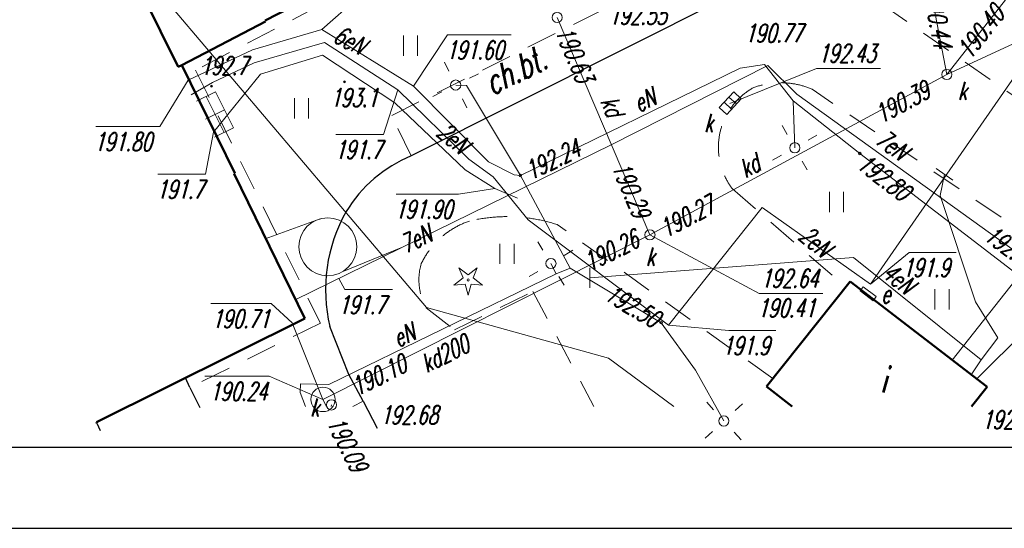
# Model space of a CAD drawing. Extents: x 7391510 to 7412510, y 5735368 to 5750218.
# Tile 2 of 15: x 7394155 to 7398999, y 5735368 to 5737871. Entities that reach past the tile are written whole.
import ezdxf
from ezdxf.enums import TextEntityAlignment as Align

# ---------------------------------------------------------------- set-up
doc = ezdxf.new("R2010")
doc.units = 0
for name, pattern in [('1', [0]), ('4', [2.5, 1.5, -1]), ('BUD', [0]), ('UPE', [0])]:
    doc.linetypes.add(name, pattern=pattern)
for name, color, linetype, lineweight in [('0.30', 7, 'Continuous', 30), ('CHODNIK', 251, 'Continuous', 9), ('DZIALKI_L_0', 96, '1', 18), ('EBUOA_T_1_T_0', 7, 'Continuous', 25), ('EBUPP_L_1', 7, 'BUD', 50), ('EBUPP_L_1_L_0', 7, '1', 50), ('RZEDNE_T_0', 7, 'Continuous', 18), ('SCHODY_L_0', 7, '1', 18), ('SDROK_T_1_T_0', 7, 'Continuous', 25), ('SDRPK_L_5_L_0', 7, '1', 0), ('UEEOA_T_0', 7, 'Continuous', 18), ('UEEOC_T_0', 1, 'Continuous', 18), ('UEEOC_T_3_T_0', 1, 'Continuous', 18), ('UEEOO_T_0', 1, 'Continuous', 18), ('UEEOO_T_3_T_0', 1, 'Continuous', 18), ('UEEPA_T_3_T_0', 7, 'Continuous', 18), ('UEEPON_L_0', 1, 'UPE', 18), ('UEEPON_L_1_L_0', 1, '1', 18), ('UKKOA_T_0_T_0', 36, 'Continuous', 18), ('UKKOC_T_0_T_0', 36, 'Continuous', 18), ('UKKOO_T_0_T_0', 36, 'Continuous', 18), ('UKKPA_T_1_T_0', 36, 'Continuous', 18), ('UKKPOD_L_1_L_0', 36, '1', 18), ('UTTOA_T_0_T_0', 30, 'Continuous', 18), ('WUKOS_T_1_T_0', 7, 'Continuous', 18), ('ZAGOSPODAR_T_0', 7, 'Continuous', 18)]:
    doc.layers.add(name, color=color, linetype=linetype, lineweight=lineweight)
doc.layers.add('WYMIARY', color=7, linetype='Continuous')
doc.styles.add('mapa', font='romans.shx', dxfattribs={"width": 0.67, "oblique": 15})
doc.styles.add('PS-opis-bg', font='ariali.ttf', dxfattribs={"height": 115})
doc.dimstyles.new('500', dxfattribs={"dimtxt": 115, "dimasz": 55, "dimexe": 50, "dimexo": 50, "dimgap": 34, "dimtad": 1, "dimlfac": 0.01, "dimzin": 1, "dimdsep": 46, "dimtxsty": 'PS-opis-bg', "dimblk": 'DOT', "dimcen": 30, "dimdle": 20, "dimclrd": 7, "dimclre": 7, "dimazin": 0, "dimtfac": 1.2, "dimtmove": 2, "dimatfit": 3, "dimldrblk": 'DOT', "dimfxl": 0, "dimtolj": 1, "dimlwd": 9, "dimlwe": 5, "dimarcsym": 0})

# ---------------------------------------------------------------- blocks, each defined once
blk = doc.blocks.new('UGE')
blk.add_circle((0, 0), 0.0625)
blk = doc.blocks.new('ZSE')
blk.add_line((-0.5, 0), (0.5, 0))
blk = doc.blocks.new('SLS')
at = {"color": 251}
blk.add_circle((0, 0), 0.25, dxfattribs=at)
blk = doc.blocks.new('LAT')
at = {"color": 0}
for p, q in [((-0.884, 0.884), (-0.534, 0.534)), ((0.884, 0.884), (0.534, 0.534)), ((-0.884, -0.884), (-0.534, -0.534)), ((0.884, -0.884), (0.534, -0.534))]:
    blk.add_line(p, q, dxfattribs=at)
blk = doc.blocks.new('WLZ')
at = {"color": 251}
blk.add_circle((0, 0), 0.25, dxfattribs=at)
blk.add_circle((0, 0), 0.25, dxfattribs=at)
blk = doc.blocks.new('KRA')
at = {"color": 0}
for p, q in [((-0.5, -0.25), (-0.5, 0.25)), ((-0.5, 0.25), (0.55, 0.25)), ((-0.15, 0.25), (-0.15, -0.25)), ((0.2, 0.25), (0.2, -0.25)), ((0.55, 0.25), (0.55, -0.25)), ((0.55, -0.25), (-0.5, -0.25))]:
    blk.add_line(p, q, dxfattribs=at)
blk = doc.blocks.new('WSU')
h = blk.add_hatch(color=251)
edge = h.paths.add_edge_path()
edge.add_arc((0, 0), 0.05, 0, 360)
at = {"color": 251}
blk.add_circle((0, 0), 0.05, dxfattribs=at)
blk = doc.blocks.new('DIG')
at = {"color": 251}
for p, q in [((-0.25, 0.1), (-0.45, 0.6)), ((-0.45, 0.6), (0, 0.25)), ((0, 0.25), (0.45, 0.6)), ((0.45, 0.6), (0.25, 0.1)), ((-0.7, -0.25), (-0.25, 0.1)), ((0.25, 0.1), (0.7, -0.25)), ((-0.15, -0.2), (-0.7, -0.25)), ((0, -0.75), (-0.15, -0.2)), ((0.15, -0.2), (0, -0.75)), ((0.7, -0.25), (0.15, -0.2))]:
    blk.add_line(p, q, dxfattribs=at)
blk.add_circle((0, 0), 0.05, dxfattribs=at)
blk = doc.blocks.new('TRA1')
at = {"color": 251}
for p, q in [((-0.35, -0.5), (-0.35, 0.5)), ((0.35, -0.5), (0.35, 0.5))]:
    blk.add_line(p, q, dxfattribs=at)
blk = doc.blocks.new('MAPA SZKIC')
at = {"color": 251, "linetype": 'ByBlock', "ltscale": 100}
for p, q in [((7438897.8, 5735353.7, 19245), (7436930.8, 5734365.7, 19275)), ((7436623.8, 5733289.7, 19270), (7436530.8, 5733525.7, 19273)), ((7436694.8, 5733158.7, 19269), (7436623.8, 5733289.7, 19270)), ((7435841.8, 5733224.7, 19278), (7435819.8, 5733273.7, 19279)), ((7435841.8, 5733224.7, 19278), (7435890.8, 5733126.7, 19277)), ((7436694.8, 5733158.7, 19269), (7436762.8, 5733024.7, 19268)), ((7435383.8, 5733050.7, 19279), (7435400.8, 5733013.7, 19278))]:
    blk.add_line(p, q, dxfattribs=at)
for centre, radius, start, end in [((7437197.2, 5733732, 19274), 687.5, 112.8053, 148.5446), ((7437284.3, 5733707.2, 19273), 775.1, 150.3414, 193.5404)]:
    blk.add_arc(centre, radius, start, end, dxfattribs=at)
at = {"layer": 'DZIALKI_L_0', "linetype": '1', "ltscale": 100}
for p, q in [((7437005.8, 5733618.7), (7435759.8, 5735089.7)), ((7437901.8, 5733369.7), (7437005.8, 5733618.7)), ((7438222.4, 5733132.5), (7437901.8, 5733369.7))]:
    blk.add_line(p, q, dxfattribs=at)
at = {"layer": 'EBUPP_L_1', "color": 251, "linetype": '1', "ltscale": 100}
for p, q in [((7436211.8, 5735030.7), (7437631.8, 5735770.7)), ((7435783.8, 5734802.7), (7435345.8, 5735689.7)), ((7435801.8, 5734811.7), (7436213.8, 5735026.7)), ((7436213.8, 5735026.7), (7436211.8, 5735030.7)), ((7435801.8, 5734811.7), (7435783.8, 5734802.7)), ((7436063.8, 5734279.7), (7435801.8, 5734811.7)), ((7436059.8, 5734277.7), (7436063.8, 5734279.7)), ((7436407.8, 5733565.7), (7436059.8, 5734277.7)), ((7435381.8, 5733054.7), (7436407.8, 5733565.7)), ((7435383.8, 5733050.7), (7435381.8, 5733054.7))]:
    blk.add_line(p, q, dxfattribs=at)
at = {"layer": 'EBUPP_L_1_L_0', "color": 251, "linetype": '1', "ltscale": 100}
for p, q in [((7439089.8, 5733746.7), (7438678.8, 5733229.7)), ((7439763.8, 5733228.7), (7439089.8, 5733746.7)), ((7438678.8, 5733229.7), (7438804.8, 5733132.5)), ((7439687.5, 5733132.5), (7439763.8, 5733228.7))]:
    blk.add_line(p, q, dxfattribs=at)
at = {"layer": 'SCHODY_L_0', "color": 251, "linetype": '1', "ltscale": 100}
for p, q in [((7435968.2, 5734681.1), (7435874.8, 5734634.7)), ((7435968.2, 5734681.1), (7436056.7, 5734503)), ((7435921.5, 5734657.9), (7436010, 5734479.8)), ((7436012.4, 5734592), (7435919.1, 5734545.6)), ((7436056.7, 5734503), (7435963.3, 5734456.6))]:
    blk.add_line(p, q, dxfattribs=at)
at = {"layer": 'SDRPK_L_5_L_0', "color": 251, "linetype": '4', "ltscale": 100}
for p, q in [((7436922.8, 5735335.7, 19231), (7435869.8, 5734786.7, 19270)), ((7440805.4, 5734027.3), (7438897.2, 5735354.5)), ((7436834.8, 5734563.7, 19291), (7438058.8, 5735176.7, 19255)), ((7435869.8, 5734786.7, 19270), (7436483.8, 5733542.7, 19269)), ((7440454.7, 5733642.8), (7438902.7, 5734693.4)), ((7436930.8, 5734365.7, 19275), (7436834.8, 5734563.7, 19291)), ((7438511.1, 5734202.9), (7439068.7, 5733720.2)), ((7438710.1, 5733269.2), (7437649.2, 5734027)), ((7437143.6, 5733509.4), (7437529.4, 5733697.8)), ((7437529.4, 5733697.8), (7437829.3, 5733132.5)), ((7437004.5, 5733618.3), (7437143.6, 5733509.4)), ((7436483.8, 5733542.7, 19269), (7435841.8, 5733224.7, 19278)), ((7436644.2, 5733132.5, 19269.3), (7436694.8, 5733158.7, 19269))]:
    blk.add_line(p, q, dxfattribs=at)
for centre, radius, start, end in [((7438779.3, 5734407.1), 337.1, 119.6231, 217.2783), ((7438749.4, 5734339.1), 386.1, 66.6086, 110.7447), ((7437402, 5733269.1), 797.2, 71.9341, 103.4056), ((7437347.9, 5733658), 408.1, 108.6823, 154.2476), ((7437249.8, 5733755.5), 281.1, 163.495, 209.2144)]:
    blk.add_arc(centre, radius, start, end, dxfattribs=at)
at = {"layer": 'UEEOC_T_0', "linetype": 'Continuous', "ltscale": 100}
for p, q in [((7436491.8, 5734987.7), (7436707.4, 5735178.6)), ((7436941.8, 5734708.7), (7437109.7, 5734960.6)), ((7437109.7, 5734960.6), (7437422.4, 5734960.6)), ((7435833.2, 5734737.4), (7435694.6, 5734509.7)), ((7436865.8, 5734690.7), (7436795, 5734471)), ((7435378.6, 5734509.7), (7435694.6, 5734509.7)), ((7435958.7, 5734481.5), (7435918.2, 5734275)), ((7436560.5, 5734471), (7436795, 5734471)), ((7435683.6, 5734275), (7435918.2, 5734275)), ((7437341.8, 5734204.7), (7437163.6, 5734176.7)), ((7436857.4, 5734176.7), (7437163.6, 5734176.7)), ((7439190.8, 5733734.7), (7439379.9, 5733890.4)), ((7439379.9, 5733890.4), (7439611.2, 5733890.4)), ((7438196.8, 5733531.7), (7438493.3, 5733505.7)), ((7438493.3, 5733505.7), (7438724.6, 5733505.7))]:
    blk.add_line(p, q, dxfattribs=at)
at = {"layer": 'UEEOC_T_3_T_0', "ltscale": 100}
for p, q in [((7436574.5, 5733762.4), (7436604.9, 5733707.2)), ((7436604.9, 5733707.2), (7436839.4, 5733707.2))]:
    blk.add_line(p, q, dxfattribs=at)
at = {"layer": 'UEEPON_L_0', "linetype": 'UPE', "lineweight": 18, "ltscale": 100}
for p, q in [((7436150.8, 5734886.7), (7436491.8, 5734987.7)), ((7436491.8, 5734987.7), (7436941.8, 5734708.7)), ((7439190.8, 5733734.7), (7440059.8, 5734988.7)), ((7436157.8, 5734823.7), (7436504.8, 5734922.7)), ((7436504.8, 5734922.7), (7436865.8, 5734690.7)), ((7435833.2, 5734737.4), (7436150.8, 5734886.7)), ((7436493.8, 5734860.7), (7436188.8, 5734766.7)), ((7436849.8, 5734626.7), (7436493.8, 5734860.7)), ((7435953.8, 5734725.7), (7436157.8, 5734823.7)), ((7435958.7, 5734481.5), (7436188.8, 5734766.7)), ((7435953.8, 5734725.7), (7435847.7, 5734666.4)), ((7436865.8, 5734690.7), (7437213.8, 5734349.7)), ((7436941.8, 5734708.7), (7437311.8, 5734336.7)), ((7437195.8, 5734296.7), (7436849.8, 5734626.7)), ((7437213.8, 5734349.7), (7437333.8, 5734262.7)), ((7437341.8, 5734204.7), (7437195.8, 5734296.7)), ((7437311.8, 5734336.7), (7437437.8, 5734271.7)), ((7437333.8, 5734262.7), (7437506.8, 5734050.7)), ((7437437.8, 5734271.7), (7437468, 5734268.9)), ((7437453.8, 5734156.7), (7437341.8, 5734204.7)), ((7438196.8, 5733531.7), (7438657.8, 5734110.7)), ((7438657.8, 5734110.7), (7439190.8, 5733734.7)), ((7437506.8, 5734050.7), (7438196.8, 5733531.7)), ((7439138.8, 5733700.7), (7439153.8, 5733720.7)), ((7439153.8, 5733720.7), (7439217.8, 5733672.7)), ((7439202.8, 5733652.7), (7439138.8, 5733700.7)), ((7439217.8, 5733672.7), (7439202.8, 5733652.7))]:
    blk.add_line(p, q, dxfattribs=at)
at = {"layer": 'UEEPON_L_1_L_0', "linetype": '1', "ltscale": 100}
for p, q in [((7438548.6, 5734796.1), (7437468, 5734268.9)), ((7438684.6, 5734810.2), (7437913.9, 5734419.4)), ((7438669.6, 5734814.2), (7438548.6, 5734796.1)), ((7438810.8, 5734636.3), (7438669.6, 5734814.2)), ((7438827.7, 5734669.3), (7438684.6, 5734810.2)), ((7437203.6, 5734711.7), (7437149.6, 5734713.7)), ((7437468, 5734268.9), (7437203.6, 5734711.7)), ((7439138, 5734376.6), (7438810.8, 5734636.3)), ((7438810.8, 5734636.3), (7438817.9, 5734405.3)), ((7439973.5, 5733843.4), (7438827.7, 5734669.3)), ((7437913.9, 5734419.4), (7436360.1, 5733657.6)), ((7440184.7, 5733572.5), (7439138, 5734376.6)), ((7437468, 5734268.9), (7437712.3, 5733813)), ((7439533.2, 5734171), (7439554.1, 5734274)), ((7439707.6, 5733647), (7439533.2, 5734171)), ((7436482.9, 5734055.7), (7436211.6, 5733956.8)), ((7436591.8, 5733795), (7436879.2, 5733912.1)), ((7439106.4, 5733864.5), (7437810.4, 5733765.1)), ((7439734.9, 5733361), (7439106.4, 5733864.5)), ((7437643.4, 5733784), (7437618.3, 5733835.9)), ((7437712.3, 5733813), (7437643.4, 5733784)), ((7437712.3, 5733813), (7438160.6, 5733544.4)), ((7439592.1, 5733360.7), (7439973.5, 5733843.4)), ((7437643.4, 5733784), (7436524.8, 5733240.7)), ((7439816.8, 5733470.1), (7439707.6, 5733647)), ((7439713, 5733267.8), (7440031.7, 5733584.4)), ((7438160.6, 5733544.4), (7438329.8, 5733310.5)), ((7439734.9, 5733361), (7439816.8, 5733470.1)), ((7439685.9, 5733288.6), (7439734.9, 5733361)), ((7438329.8, 5733310.5), (7438469, 5733060.6)), ((7436386.8, 5733243.6), (7436383.8, 5733201.6)), ((7436524.8, 5733240.7), (7436386.8, 5733243.6)), ((7436383.8, 5733201.6), (7436411.2, 5733132.5))]:
    blk.add_line(p, q, dxfattribs=at)
blk.add_circle((7436520.3, 5733918.2), 142.5, dxfattribs=at)
at = {"layer": 'UKKOA_T_0_T_0', "ltscale": 100}
for p, q in [((7439565.8, 5734765.6), (7440143, 5735033.2)), ((7438498.7, 5734622.9), (7438924.3, 5734795)), ((7438924.3, 5734795), (7439240.2, 5734795)), ((7438105.5, 5733976.6), (7438643, 5733687.3)), ((7438643, 5733687.3), (7438955.6, 5733687.6)), ((7436538.8, 5733139.7, 19278), (7436537.3, 5733132.5, 19038.7))]:
    blk.add_line(p, q, dxfattribs=at)
at = {"layer": 'UKKOC_T_0_T_0', "ltscale": 100}
for p, q in [((7435945.4, 5733638.3), (7436241.8, 5733638.3)), ((7436344.6, 5733543.9), (7436241.8, 5733638.3)), ((7435915.5, 5733280.9), (7436231.4, 5733280.9)), ((7436496.7, 5733166.7), (7436231.4, 5733280.9))]:
    blk.add_line(p, q, dxfattribs=at)
at = {"layer": 'UKKPA_T_1_T_0', "ltscale": 100}
blk.add_circle((7436496.7, 5733166.7), 60, dxfattribs=at)
at = {"layer": 'UKKPOD_L_1_L_0', "linetype": '1', "ltscale": 100}
for p, q in [((7439565.8, 5734765.6), (7440907.8, 5736476.7)), ((7439565.8, 5734765.6), (7439461.2, 5735315.2)), ((7438105.5, 5733976.6), (7437648.8, 5735046.9)), ((7438105.5, 5733976.6), (7439565.8, 5734765.6)), ((7436496.7, 5733166.7), (7438105.5, 5733976.6)), ((7436496.7, 5733166.7), (7436344.6, 5733543.9)), ((7436514, 5733132.5), (7436496.7, 5733166.7))]:
    blk.add_line(p, q, dxfattribs=at)
at = {"layer": 'UEEOC_T_3_T_0'}
for name, p, xscale, yscale, zscale, rotation in [('UGE', (7439138, 5734376.6), 100.0000000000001, 100.0000000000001, 100.0000000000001, 230.3547040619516), ('ZSE', (7439554.1, 5734274), 100, 100, 100, 325.0526131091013), ('UGE', (7437468, 5734268.9), 100.0000000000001, 100.0000000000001, 100.0000000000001, 190.7881968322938), ('UGE', (7437468, 5734268.9), 100.0000000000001, 100.0000000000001, 100.0000000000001, 190.7881968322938), ('ZSE', (7437810.4, 5733765.1), 100, 100, 100, 269.9848959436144), ('UGE', (7438160.6, 5733544.4), 100, 100, 100, 237.0028959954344)]:
    blk.add_blockref(name, p, dxfattribs=dict(at, xscale=xscale, yscale=yscale, zscale=zscale, rotation=rotation))
at = {"layer": 'UEEPA_T_3_T_0', "color": 251}
for p, xscale, yscale, zscale, rotation in [((7437149.6, 5734713.7), 100, 100, 100, 341.3631031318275), ((7438817.9, 5734405.3), 100, 100, 100, 344.3258052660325), ((7437618.3, 5733835.9), 99.99999999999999, 99.99999999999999, 99.99999999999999, 346.2142944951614), ((7438469, 5733060.6), 99.99999999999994, 99.99999999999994, 99.99999999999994, 87.47438663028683)]:
    blk.add_blockref('LAT', p, dxfattribs=dict(at, xscale=xscale, yscale=yscale, zscale=zscale, rotation=rotation))
at = {"layer": 'UEEPA_T_3_T_0'}
for p, xscale, yscale, zscale, rotation in [((7437149.6, 5734713.7), 100, 100, 100, 0.05659858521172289), ((7438817.9, 5734405.3), 100, 100, 100, 0.05840175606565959), ((7437618.3, 5733835.9), 100, 100, 100, 0.05730892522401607), ((7438469, 5733060.6), 99.99999999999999, 99.99999999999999, 99.99999999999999, 0.05900281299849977)]:
    blk.add_blockref('SLS', p, dxfattribs=dict(at, xscale=xscale, yscale=yscale, zscale=zscale, rotation=rotation))
at = {"layer": 'UKKPA_T_1_T_0'}
for name, p, xscale, yscale, zscale, rotation in [('WLZ', (7437648.8, 5735046.9), 100, 100, 100, 0.05700839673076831), ('WLZ', (7439565.8, 5734765.6), 99.99999999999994, 99.99999999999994, 99.99999999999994, 0.05870228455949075), ('KRA', (7438498.7, 5734622.9), 100, 100, 100, 47.17659834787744), ('WLZ', (7438105.5, 5733976.6), 100, 100, 100, 0.05790998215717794), ('WLZ', (7436538.8, 5733139.7, 19278), 99.99999999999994, 99.99999999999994, 99.99999999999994, 0.05550575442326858)]:
    blk.add_blockref(name, p, dxfattribs=dict(at, xscale=xscale, yscale=yscale, zscale=zscale, rotation=rotation))
at = {"layer": 'WUKOS_T_1_T_0', "xscale": 100, "yscale": 100, "zscale": 100}
for p in [(7436602.5, 5734729.2), (7435947.9, 5734708.2)]:
    blk.add_blockref('WSU', p, dxfattribs=at)
at = {"layer": 'ZAGOSPODAR_T_0', "color": 251, "xscale": 100, "yscale": 100, "zscale": 100}
for p in [(7436927.2, 5734908.1), (7436390.9, 5734599.2), (7439023.1, 5734138.4), (7437402.6, 5733883.2), (7439542.1, 5733658.7)]:
    blk.add_blockref('TRA1', p, dxfattribs=at)
at = {"layer": 'ZAGOSPODAR_T_0', "xscale": 100, "yscale": 100, "zscale": 100}
blk.add_blockref('DIG', (7437210.9, 5733754.5), dxfattribs=at)
at = {"layer": 'EBUOA_T_1_T_0', "color": 251, "ltscale": 100, "style": 'mapa', "oblique": 15, "width": 0.67}
blk.add_text('i', height=125, dxfattribs=at).set_placement((7439253.5, 5733265.7), align=Align.MIDDLE)
at = {"layer": 'RZEDNE_T_0', "color": 251, "ltscale": 100, "style": 'mapa', "oblique": 15, "width": 0.67}
for s, p in [('192.55', (7437903.2, 5735056)), ('192.68', (7436778.4, 5733090.4))]:
    blk.add_text(s, height=90, dxfattribs=at).set_placement(p, align=Align.MIDDLE_LEFT)
at = {"layer": 'SDROK_T_1_T_0', "color": 251, "ltscale": 100, "style": 'mapa', "oblique": 15, "width": 0.67}
blk.add_text('ch.bt.', height=125, rotation=26.6959, dxfattribs=at).set_placement((7437272.9, 5734772.6), align=Align.TOP_LEFT)
at = {"layer": 'UEEOA_T_0', "color": 251, "ltscale": 100, "style": 'mapa', "oblique": 15, "width": 0.67}
blk.add_text('e', height=90, dxfattribs=at).set_placement((7439242.4, 5733640.7))
at = {"layer": 'UEEOC_T_0', "ltscale": 100, "style": 'mapa', "oblique": 15, "width": 0.67}
for s, p in [('191.60', (7437101.6, 5734930.6)), ('191.80', (7435370.6, 5734479.7)), ('191.90', (7436849.4, 5734146.7))]:
    blk.add_text(s, height=90, dxfattribs=at).set_placement(p, align=Align.TOP_LEFT)
for p in [(7436787, 5734441), (7435910.1, 5734245)]:
    blk.add_text('191.7', height=90, dxfattribs=at).set_placement(p, align=Align.TOP_RIGHT)
for p in [(7439347.8, 5733770.4), (7438461.2, 5733385.7)]:
    blk.add_text('191.9', height=90, dxfattribs=at).set_placement(p)
at = {"layer": 'UEEOC_T_3_T_0', "ltscale": 100, "style": 'mapa', "oblique": 15, "width": 0.67}
blk.add_text('192.24', height=90, rotation=26.0785, dxfattribs=at).set_placement((7437518.2, 5734244.7))
blk.add_text('192.80', height=90, rotation=322.5714, dxfattribs=at).set_placement((7439170.5, 5734382.2), align=Align.TOP_LEFT)
blk.add_text('192.5', height=90, rotation=324.3731, dxfattribs=at).set_placement((7439930.9, 5733820.9), align=Align.RIGHT)
blk.add_text('191.7', height=90, dxfattribs=at).set_placement((7436572.7, 5733677.2), align=Align.TOP_LEFT)
blk.add_text('192.50', height=90, rotation=329.3805, dxfattribs=at).set_placement((7438165, 5733593.5), align=Align.TOP_RIGHT)
at = {"layer": 'UEEOO_T_0', "ltscale": 100, "style": 'mapa', "oblique": 15, "width": 0.67}
for s, rotation, p in [('6eN', 332.1985, (7436607.4, 5734894.9)), ('2eN', 319.844, (7437108.2, 5734419.2)), ('2eN', 320.3893, (7438890, 5733910))]:
    blk.add_text(s, height=90, rotation=rotation, dxfattribs=at).set_placement(p, align=Align.CENTER)
at = {"layer": 'UEEOO_T_3_T_0', "ltscale": 100, "style": 'mapa', "oblique": 15, "width": 0.67}
for s, rotation, p in [('eN', 25.9185, (7438051, 5734577.7)), ('7eN', 323.1816, (7439207.3, 5734430.3)), ('4eN', 320.9308, (7439240.5, 5733776.6)), ('eN', 25.3286, (7436866.6, 5733421.1))]:
    blk.add_text(s, height=90, rotation=rotation, dxfattribs=at).set_placement(p)
blk.add_text('7eN', height=90, rotation=26.008, dxfattribs=at).set_placement((7436862.7, 5733963.7), align=Align.TOP_LEFT)
at = {"layer": 'UKKOA_T_0_T_0', "ltscale": 100, "style": 'mapa', "oblique": 15, "width": 0.67}
for s, rotation, p in [('190.77', 0.0579, (7438572.1, 5735014.1)), ('k', 0.0588, (7439619.8, 5734730.4)), ('k', 0.0579, (7438371.3, 5734572.5)), ('k', 0.058, (7438085.1, 5733914.2)), ('190.41', 0.0576, (7438634.1, 5733661.5)), ('k', 0.0556, (7436433.2, 5733172.1))]:
    blk.add_text(s, height=90, rotation=rotation, dxfattribs=at).set_placement(p, align=Align.TOP_LEFT)
blk.add_text('192.43', height=90, dxfattribs=at).set_placement((7438932.3, 5734915), align=Align.TOP_LEFT)
blk.add_text('192.64', height=90, rotation=0.06, dxfattribs=at).set_placement((7438650.9, 5733762.3), align=Align.MIDDLE_LEFT)
at = {"layer": 'UKKOC_T_0_T_0', "ltscale": 100, "style": 'mapa', "oblique": 15, "width": 0.67}
for s, rotation, p in [('190.44', 280.7769, (7439504, 5734889.5)), ('190.39', 28.3833, (7439492.4, 5734657.3)), ('190.29', 293.109, (7438027.3, 5734050.6)), ('190.26', 26.7221, (7438061.8, 5733922.9))]:
    blk.add_text(s, height=90, rotation=rotation, dxfattribs=at).set_placement(p, align=Align.RIGHT)
for s, rotation, p in [('190.40', 51.8922, (7439680.5, 5734835.7)), ('190.63', 293.1106, (7437637.2, 5734978.2)), ('190.27', 28.3837, (7438183.8, 5733959.6)), ('190.10', 26.7218, (7436664.8, 5733181.3)), ('190.09', 296.8238, (7436512.4, 5733053.7))]:
    blk.add_text(s, height=90, rotation=rotation, dxfattribs=at).set_placement(p)
blk.add_text('190.71', height=90, dxfattribs=at).set_placement((7436233.7, 5733563.3), align=Align.MIDDLE_RIGHT)
blk.add_text('190.24', height=90, dxfattribs=at).set_placement((7436223.4, 5733160.9), align=Align.RIGHT)
at = {"layer": 'UKKOO_T_0_T_0', "ltscale": 100, "style": 'mapa', "oblique": 15, "width": 0.67}
for rotation, p in [(293.1099, (7437859.9, 5734633.7)), (28.3836, (7438574.8, 5734254.7))]:
    blk.add_text('kd', height=90, rotation=rotation, dxfattribs=at).set_placement(p)
blk.add_text('kd200', height=90, rotation=26.722, dxfattribs=at).set_placement((7436965.7, 5733376.5), align=Align.TOP_LEFT)
at = {"layer": 'UTTOA_T_0_T_0', "ltscale": 100, "style": 'mapa', "oblique": 15, "width": 0.67}
blk.add_text('192.85', height=90, rotation=0.06, dxfattribs=at).set_placement((7440022.5, 5733021.9), align=Align.RIGHT)
at = {"layer": 'WUKOS_T_1_T_0', "color": 251, "ltscale": 100, "style": 'mapa', "oblique": 15, "width": 0.67}
for s, p in [('192.7', (7435893.6, 5734853.8)), ('193.1', (7436532.6, 5734697.4))]:
    blk.add_text(s, height=90, dxfattribs=at).set_placement(p, align=Align.TOP_LEFT)
blk = doc.blocks.new('DOT')
at = {"layer": 'CHODNIK', "color": 0, "linetype": 'ByBlock'}
blk.add_line((-0.5, 0), (-1, 0), dxfattribs=at)
at = {"layer": 'CHODNIK', "color": 0, "linetype": 'ByBlock', "const_width": 0.5}
blk.add_lwpolyline([(-0.25, 0, 1), (0.25, 0, 1)], format="xyb", close=True, dxfattribs=at)
blk = doc.blocks.new('*D1615')
at = {"layer": 'Defpoints', "color": 0}
for p in [(7399098.9, 5738795.4), (7400614.3, 5737636.8), (7400431.6, 5737397.8)]:
    blk.add_point(p, dxfattribs=at)
at = {"layer": 'WYMIARY', "color": 7, "lineweight": 5}
for p, q in [((7398967.7, 5738623.8), (7398885.7, 5738516.6)), ((7400483.2, 5737465.3), (7400401.2, 5737358.1))]:
    blk.add_line(p, q, dxfattribs=at)
at = {"layer": 'WYMIARY', "color": 7, "lineweight": 9}
blk.add_line((7398959.8, 5738522.9), (7400387.9, 5737431.2), dxfattribs=at)
at = {"layer": 'WYMIARY', "color": 7, "lineweight": 9, "xscale": 55, "yscale": 55, "zscale": 55}
for p, rotation in [((7398916.1, 5738556.3), 142.6030124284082), ((7400431.6, 5737397.8), 322.6030124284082)]:
    blk.add_blockref('DOT', p, dxfattribs=dict(at, rotation=rotation))
at = {"layer": 'WYMIARY', "color": 0, "insert": (7399730.2, 5738050.7), "char_height": 115, "attachment_point": 5, "rotation": 322.603, "style": 'PS-opis-bg'}
blk.add_mtext('\\A1;19.08', dxfattribs=at)

msp = doc.modelspace()

# ---------------------------------------------------------------- linework, layer by layer
at = {"layer": '0.30', "color": 7, "ltscale": 4.5}
msp.add_lwpolyline([(7392510.154, 5735768.128), (7412110.154, 5735768.128), (7412110.154, 5749818.128), (7392510.154, 5749818.128)], close=True, dxfattribs=at)
at = {"layer": 'Defpoints', "color": 8, "ltscale": 4.5}
msp.add_lwpolyline([(7391510.154, 5735368.128), (7412510.154, 5735368.128), (7412510.154, 5750218.128), (7391510.154, 5750218.128)], close=True, dxfattribs=at)

# ---------------------------------------------------------------- block references
msp.add_blockref('MAPA SZKIC', (-40849.902, 2835.621))

# ---------------------------------------------------------------- dimensions: what is measured, and where the dimension line sits
at = {"layer": 'WYMIARY'}
dim = msp.add_aligned_dim(p1=(7399098.858, 5738795.368), p2=(7400614.315, 5737636.841), distance=-300.917, dimstyle='500', dxfattribs=at)
dim.commit()
dim.dimension.update_dxf_attribs({"geometry": '*D1615', "text_midpoint": (7399730.163, 5738050.731)})

doc.saveas('drawing.dxf')
